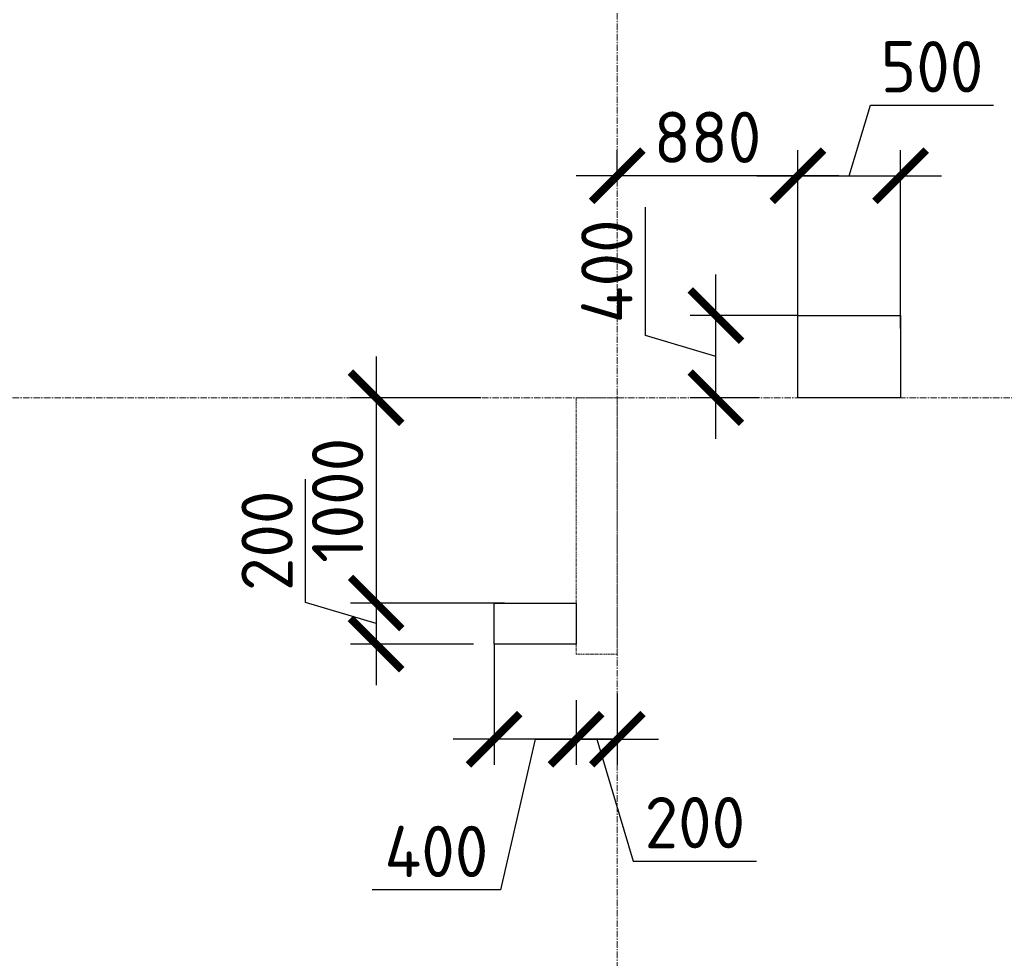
# Model space of a CAD drawing. Header units: millimetres. Extents: x 448962 to 1440104, y -326645 to -197113.
# Tile 13 of 256: x 520092 to 524889, y -268402 to -263830. Entities that reach past the tile are written whole.
import ezdxf

# ---------------------------------------------------------------- set-up
doc = ezdxf.new("R2010")
doc.units = ezdxf.units.MM
for name, pattern in [('01 Штриховая _4 мм_', [6, 3.5, -2.5]), ('______5', [1100, 800, -100, 100, -100]), ('осевая', [50.8, 31.75, -6.35, 6.35, -6.35])]:
    doc.linetypes.add(name, pattern=pattern)
for name, color, linetype, lineweight in [('ВК__отв в полу 1-2 эт', 6, 'Continuous', 25), ('Оси', 40, '______5', 18), ('РАЗМЕРЫ', 1, 'Continuous', 9), ('СТЕНЫ', 3, 'Continuous', 30)]:
    doc.layers.add(name, color=color, linetype=linetype, lineweight=lineweight)
doc.styles.add('GOST-2.304_Type-B', font='GOST_Common.ttf')
doc.styles.add('ГОСТ', font='GOST_Common.ttf')
doc.dimstyles.new('СПДС', dxfattribs={"dimscale": 100, "dimtxt": 2.5, "dimasz": 2.5, "dimexe": 1.25, "dimexo": 0, "dimtad": 1, "dimdec": 0, "dimtxsty": 'GOST-2.304_Type-B', "dimblk": 'ARCHTICK', "dimcen": 2.5, "dimdle": 2, "dimadec": 0, "dimazin": 2, "dimtfac": 0.75, "dimtdec": 0, "dimtmove": 1, "dimatfit": 3, "dimfxl": 1, "dimtolj": 1, "dimarcsym": 1})

# ---------------------------------------------------------------- blocks, each defined once
blk = doc.blocks.new('_ArchTick')
at = {"color": 0, "linetype": 'ByBlock', "const_width": 0.15}
blk.add_lwpolyline([(-0.5, -0.5), (0.5, 0.5)], dxfattribs=at)
blk = doc.blocks.new('*D50')
at = {"layer": 'DEFPOINTS', "color": 0, "transparency": 16777216}
for p in [(522338.8, -265671.3), (521828.7, -266671.3), (522454.7, -266671.3)]:
    blk.add_point(p, dxfattribs=at)
at = {"layer": 'РАЗМЕРЫ', "color": 0, "lineweight": -2, "transparency": 16777216}
for p, q in [((521828.7, -265471.3), (521828.7, -266871.3)), ((522338.8, -265671.3), (521703.7, -265671.3)), ((522454.7, -266671.3), (521703.7, -266671.3))]:
    blk.add_line(p, q, dxfattribs=at)
at = {"layer": 'РАЗМЕРЫ', "color": 0, "lineweight": -2, "transparency": 16777216, "xscale": 250, "yscale": 250, "zscale": 250}
for p, rotation in [((521828.7, -265671.3), 90), ((521828.7, -266671.3), 270)]:
    blk.add_blockref('_ArchTick', p, dxfattribs=dict(at, rotation=rotation))
at = {"layer": 'РАЗМЕРЫ', "color": 0, "lineweight": 0, "transparency": 16777216, "insert": (521641.2, -266171.3), "char_height": 250, "attachment_point": 5, "rotation": 90, "style": 'GOST-2.304_Type-B'}
blk.add_mtext('\\A1;1000', dxfattribs=at)
blk = doc.blocks.new('*D51')
at = {"layer": 'DEFPOINTS', "color": 0, "transparency": 16777216}
for p in [(522303.3, -266671.3), (521828.7, -266871.3), (522303.3, -266871.3)]:
    blk.add_point(p, dxfattribs=at)
at = {"layer": 'РАЗМЕРЫ', "color": 0, "lineweight": -2, "transparency": 16777216}
for p, q in [((521485, -266668.2), (521485, -266068.2)), ((521828.7, -266471.3), (521828.7, -267071.3)), ((521828.7, -266771.3), (521485, -266668.2)), ((522303.3, -266671.3), (521703.7, -266671.3)), ((522303.3, -266871.3), (521703.7, -266871.3))]:
    blk.add_line(p, q, dxfattribs=at)
at = {"layer": 'РАЗМЕРЫ', "color": 0, "lineweight": -2, "transparency": 16777216, "xscale": 250, "yscale": 250, "zscale": 250}
for p, rotation in [((521828.7, -266671.3), 90), ((521828.7, -266871.3), 270)]:
    blk.add_blockref('_ArchTick', p, dxfattribs=dict(at, rotation=rotation))
at = {"layer": 'РАЗМЕРЫ', "color": 0, "lineweight": 0, "transparency": 16777216, "insert": (521297.5, -266368.2), "char_height": 250, "attachment_point": 5, "rotation": 90, "style": 'GOST-2.304_Type-B'}
blk.add_mtext('\\A1;200', dxfattribs=at)
blk = doc.blocks.new('*D52')
at = {"layer": 'DEFPOINTS', "color": 0, "transparency": 16777216}
for p in [(522803.3, -267144.1), (523003.4, -267111.7), (523003.4, -267334.9)]:
    blk.add_point(p, dxfattribs=at)
at = {"layer": 'РАЗМЕРЫ', "color": 0, "lineweight": -2, "transparency": 16777216}
for p, q in [((522803.3, -267144.1), (522803.3, -267459.9)), ((523003.4, -267111.7), (523003.4, -267459.9)), ((522603.3, -267334.9), (523203.4, -267334.9)), ((522903.4, -267334.9), (523081.5, -267928.7)), ((523081.5, -267928.7), (523681.5, -267928.7))]:
    blk.add_line(p, q, dxfattribs=at)
at = {"layer": 'РАЗМЕРЫ', "color": 0, "lineweight": -2, "transparency": 16777216, "xscale": 250, "yscale": 250, "zscale": 250, "rotation": 180}
blk.add_blockref('_ArchTick', (522803.3, -267334.9), dxfattribs=at)
at = {"layer": 'РАЗМЕРЫ', "color": 0, "lineweight": -2, "transparency": 16777216, "xscale": 250, "yscale": 250, "zscale": 250}
blk.add_blockref('_ArchTick', (523003.4, -267334.9), dxfattribs=at)
at = {"layer": 'РАЗМЕРЫ', "color": 0, "lineweight": 0, "transparency": 16777216, "insert": (523381.5, -267741.2), "char_height": 250, "attachment_point": 5, "style": 'GOST-2.304_Type-B'}
blk.add_mtext('\\A1;200', dxfattribs=at)
blk = doc.blocks.new('*D53')
at = {"layer": 'DEFPOINTS', "color": 0, "transparency": 16777216}
for p in [(523483.9, -265271.3), (523883.3, -265271.3), (523695.9, -265671.3)]:
    blk.add_point(p, dxfattribs=at)
at = {"layer": 'РАЗМЕРЫ', "color": 0, "lineweight": -2, "transparency": 16777216}
for p, q in [((523140.1, -265368.2), (523140.1, -264743.2)), ((523483.9, -265871.3), (523483.9, -265071.3)), ((523883.3, -265271.3), (523358.9, -265271.3)), ((523483.9, -265471.3), (523140.1, -265368.2)), ((523695.9, -265671.3), (523358.9, -265671.3))]:
    blk.add_line(p, q, dxfattribs=at)
at = {"layer": 'РАЗМЕРЫ', "color": 0, "lineweight": -2, "transparency": 16777216, "xscale": 250, "yscale": 250, "zscale": 250}
for p, rotation in [((523483.9, -265271.3), 90), ((523483.9, -265671.3), 270)]:
    blk.add_blockref('_ArchTick', p, dxfattribs=dict(at, rotation=rotation))
at = {"layer": 'РАЗМЕРЫ', "color": 0, "lineweight": 0, "transparency": 16777216, "insert": (522952.6, -265055.7), "char_height": 250, "attachment_point": 5, "rotation": 90, "style": 'GOST-2.304_Type-B'}
blk.add_mtext('\\A1;400', dxfattribs=at)
blk = doc.blocks.new('*D54')
at = {"layer": 'DEFPOINTS', "color": 0, "transparency": 16777216}
for p in [(524383.3, -264590.2), (523883.3, -265333.6), (524383.3, -265333.6)]:
    blk.add_point(p, dxfattribs=at)
at = {"layer": 'РАЗМЕРЫ', "color": 0, "lineweight": -2, "transparency": 16777216}
for p, q in [((524133.3, -264590.2), (524236.5, -264246.5)), ((524236.5, -264246.5), (524836.5, -264246.5)), ((523883.3, -265333.6), (523883.3, -264465.2)), ((524383.3, -265333.6), (524383.3, -264465.2)), ((523683.3, -264590.2), (524583.3, -264590.2))]:
    blk.add_line(p, q, dxfattribs=at)
at = {"layer": 'РАЗМЕРЫ', "color": 0, "lineweight": -2, "transparency": 16777216, "xscale": 250, "yscale": 250, "zscale": 250, "rotation": 180}
blk.add_blockref('_ArchTick', (523883.3, -264590.2), dxfattribs=at)
at = {"layer": 'РАЗМЕРЫ', "color": 0, "lineweight": -2, "transparency": 16777216, "xscale": 250, "yscale": 250, "zscale": 250}
blk.add_blockref('_ArchTick', (524383.3, -264590.2), dxfattribs=at)
at = {"layer": 'РАЗМЕРЫ', "color": 0, "lineweight": 0, "transparency": 16777216, "insert": (524536.5, -264059), "char_height": 250, "attachment_point": 5, "style": 'GOST-2.304_Type-B'}
blk.add_mtext('\\A1;500', dxfattribs=at)
blk = doc.blocks.new('*D55')
at = {"layer": 'DEFPOINTS', "color": 0, "transparency": 16777216}
for p in [(523003.4, -264590.2), (523003.4, -264608.1), (523883.3, -264775.3)]:
    blk.add_point(p, dxfattribs=at)
at = {"layer": 'РАЗМЕРЫ', "color": 0, "lineweight": -2, "transparency": 16777216}
for p, q in [((523003.4, -264608.1), (523003.4, -264465.2)), ((523883.3, -264775.3), (523883.3, -264465.2)), ((524083.3, -264590.2), (522803.4, -264590.2))]:
    blk.add_line(p, q, dxfattribs=at)
at = {"layer": 'РАЗМЕРЫ', "color": 0, "lineweight": -2, "transparency": 16777216, "xscale": 250, "yscale": 250, "zscale": 250, "rotation": 180}
blk.add_blockref('_ArchTick', (523003.4, -264590.2), dxfattribs=at)
at = {"layer": 'РАЗМЕРЫ', "color": 0, "lineweight": -2, "transparency": 16777216, "xscale": 250, "yscale": 250, "zscale": 250}
blk.add_blockref('_ArchTick', (523883.3, -264590.2), dxfattribs=at)
at = {"layer": 'РАЗМЕРЫ', "color": 0, "lineweight": 0, "transparency": 16777216, "insert": (523443.4, -264402.7), "char_height": 250, "attachment_point": 5, "style": 'GOST-2.304_Type-B'}
blk.add_mtext('\\A1;880', dxfattribs=at)
blk = doc.blocks.new('оси плит')
at = {"layer": 'Оси', "color": 16, "linetype": 'осевая', "lineweight": 0, "transparency": 33554687}
for p, q in [((527342.3, -202894.1), (527342.3, -231285.8)), ((519570.9, -220617.4), (573160.2, -220617.4))]:
    blk.add_line(p, q, dxfattribs=at)
blk = doc.blocks.new('стены  тп')
at = {"layer": 'СТЕНЫ', "color": 251, "linetype": '01 Штриховая _4 мм_', "lineweight": 0, "true_color": 0x636466}
for p, q in [((546692.3, -332125.7, 3100), (546612.3, -332125.7, 3100)), ((546612.3, -332125.7, 3100), (546612.3, -333375.7, 3100)), ((546812.3, -332125.7, 3100), (546692.3, -332125.7, 3100)), ((546812.3, -333375.7, 3100), (546812.3, -332125.7, 3100)), ((546612.3, -333375.7, 3100), (546692.3, -333375.7, 3100)), ((546692.3, -333375.7, 3100), (546812.3, -333375.7, 3100))]:
    blk.add_line(p, q, dxfattribs=at)
blk = doc.blocks.new('отверстия новые')
at = {"layer": 'ВК__отв в полу 1-2 эт', "color": 5, "lineweight": 30}
for points in [[(680374, -406639.8), (680873.5, -406639.8), (680873.5, -407039.8), (680374, -407039.8)], [(680374, -406639.8), (680873.5, -406639.8), (680873.5, -407039.8), (680374, -407039.8)], [(678894, -408239.8), (678894, -408039.8), (679294, -408039.8), (679294, -408239.8)], [(678894, -408239.8), (678894, -408039.8), (679294, -408039.8), (679294, -408239.8)]]:
    blk.add_lwpolyline(points, close=True, dxfattribs=at)
blk = doc.blocks.new('*D1025')
at = {"layer": 'DEFPOINTS', "color": 0, "transparency": 16777216}
for p in [(522403.3, -266871.3), (522803.3, -267144.1), (522403.3, -267334.9)]:
    blk.add_point(p, dxfattribs=at)
at = {"layer": 'РАЗМЕРЫ', "color": 0, "lineweight": -2, "transparency": 16777216}
for p, q in [((522403.3, -266871.3), (522403.3, -267459.9)), ((522803.3, -267144.1), (522803.3, -267459.9)), ((523003.3, -267334.9), (522203.3, -267334.9)), ((522603.3, -267334.9), (522434.9, -268068.9)), ((522434.9, -268068.9), (521809.9, -268068.9))]:
    blk.add_line(p, q, dxfattribs=at)
at = {"layer": 'РАЗМЕРЫ', "color": 0, "lineweight": -2, "transparency": 16777216, "xscale": 250, "yscale": 250, "zscale": 250, "rotation": 180}
blk.add_blockref('_ArchTick', (522403.3, -267334.9), dxfattribs=at)
at = {"layer": 'РАЗМЕРЫ', "color": 0, "lineweight": -2, "transparency": 16777216, "xscale": 250, "yscale": 250, "zscale": 250}
blk.add_blockref('_ArchTick', (522803.3, -267334.9), dxfattribs=at)
at = {"layer": 'РАЗМЕРЫ', "color": 0, "lineweight": 0, "transparency": 16777216, "insert": (522122.4, -267881.4), "char_height": 250, "attachment_point": 5, "style": 'GOST-2.304_Type-B'}
blk.add_mtext('\\A1;400', dxfattribs=at)

msp = doc.modelspace()

# ---------------------------------------------------------------- block references
at = {"layer": 'РАЗМЕРЫ'}
for name, p in [('оси плит', (-4338.8, -45053.9)), ('стены  тп', (-23809, 66454.4, -3100)), ('отверстия новые', (-156490.7, 141368.5))]:
    msp.add_blockref(name, p, dxfattribs=at)

# ---------------------------------------------------------------- texts
note = msp.add_mtext_dynamic_manual_height_columns('\\pi1250;{\\H1.5152x;Общие указания :\\P}Настоящий подраздел разработан в составе рабочей документации на строительство объекта {\\H2.4344x; }"Строительство жилого комплекса со встроенными помещениями общественного-делового и коммерческого {\\H1.3552x; }назначения по адресу: г. Чита, ул. 1-я Коллективная. Жилой дом со встроенными помещениями {\\H1.71569x; }общественно-делового и коммерческого назначения на первом этаже здания и встроенно-пристроенным {\\H1.59543x; }поликлиническим учреждением (поз. 2.2-2.3){\\H1.73486x; }\\P1.^I" Решения рабочей Документации разработаны на основании:{\\H1.67588x; }\\Pзадания на проектирование, выданного заказчиком;{\\H1.60804x; }\\P-^Iрешений стадии "Проектная Документация (проект №24-04-КР.2)"{\\H1.73065x; }\\Pразработанных ООО "Комплексная проектно-сопроводительная компания", утвержденных {\\H1.67728x; }заказчиком;{\\H1.60757x; }\\PВ соответствии с требованиями нормативных документов:{\\H1.63081x; }\\P-^IФЗ №184 "О техническом регулировании";{\\H1.62306x; }\\P-^IФЗ №123 "Технический регламент о требованиях пожарной безопасности";{\\H1.62565x; }\\P-^IСП 20.13330.2016 "Нагрузки и воздействия",{\\H1.62478x; }\\P-^IСП 63.13330.2018 "Бетонные и железобетонные конструкции. Основные положения".{\\H1.62507x; }\\P-^IСП 22.13330.2016 "Основания зданий и сооружений";{\\H1.62498x; }\\P-^IСП 45.13330.2017 "Земляные сооружения, основания и фундаменты".{\\H1.62501x; }\\P2.^IПри работах по устройству монолитных конструкций руководствоваться СП 70.13330.2012 {\\H1.625x; }"Несущие и ограждающие конструкции".{\\H1.625x; }\\P3.^IЗа относительную отметку 0,000 принята отметка чистого пола первого этажа, {\\H1.625x; }соответствующая абсолютной отметке 648,00 в Балтийской системе высот.{\\H1.625x; }\\P4.^IПеречень видов работ, Зля которых необходимо составлять акты освидетельствования {\\H1.625x; }скрытых работ: {\\H1.625x; }\\PБетонные и железобетонные конструкции монолитные:{\\H1.625x; }\\Pармирование; защитные слои,- анкеровка арматуры; установка закладных деталей.{\\H1.625x; }\\PМонтаж сборных железобетонных и бетонных конструкций:{\\H1.625x; }\\Pсварка и антикоррозионное покрыт при отсутствии актов освиветельствования превшествующих {\\H1.625x; }скрытых работ во всех случаях.{\\H1.625x; }\\P1. Железобетонные конструкции разработаны в соответствии СП 22.13330.2016 "Основания зданий и {\\H1.62576x; }сооружений", СП 63.13330.2018 "Бетонные и железобетонные конструкции. Общие положения".{\\H1.62541x; }\\P2. Несущие конструкции здания рассчитаны и запроектированы для данных геологических условий. {\\H1.62486x; }\\P3. Арматура класса А240 и А500С по ГОСТ Р 34028-2016, материал монолитных конструкций ниже {\\H1.62505x; }нуля - бетон тяжелый класса В25 по ГОСТ 26633-2015.{\\H1.62498x; }\\P4. Работы по бетонированию монолитных конструкций вести в соответствии со СП 70.13330.2012 {\\H1.62501x; }"Несущие и ограждающие конструкции".{\\H1.625x; }\\P5. Все строительно-монтажные работы необходимо выполнять в соответствии со СНиП 12-03-2001 {\\H1.625x; }"Безопасность труда в строительстве. Часть 1. Общие требования.", Безопасность труда в строительстве. {\\H1.625x; }Часть 2. Строительное производство". Строительство здания должно производиться в соответствии с {\\H1.625x; }проектом производства работ (ППР).{\\H1.725x; }\\PПри отсутствии ППР производство строительно-монтажных работ запрещается.{\\H1.67917x; }\\P6. Бетон конструкции должны удовлетворять требованиям ГОСТ 26633-2015, ГОСТ 25192-2012.{\\H1.60694x; }\\P7. Бетон следует укладывать в бетонные конструкции горизонтальными слоями одинаковой {\\H1.63102x; }толщины без разрывов, с последовательным направлением укладки в одну сторону во всех слоях.{\\H1.62299x; }\\P8. В начальный период твердения бетон необходимо защищать от попадания атмосферных осадков {\\H1.62567x; }или потерь влаги.{\\H1.62478x; }\\P9. При перерывах в бетонировании устраивать рабочие швы бетонирования. Места рабочих швов {\\H1.62507x; }бетонирования разработать в ППР и согласовать с авторским надзором. С поверхности рабочих швов {\\H1.62498x; }удалить цементную плёнку металлическими щётками с последующей поливкой водой. В рабочем шве {\\H1.62501x; }устанавливать вертикальные сетки из проволоки ячейкой 50x50мм. Поверхность рабочих швов должна быть {\\H1.625x; }перпендикулярна поверхности плиты. {\\H1.625x; }\\P10. Арматурные изделия изготавливать в соответствии с ГОСТ Р 57997-2017, ГОСТ 5264-80, ГОСТ {\\H1.625x; }14098-2014.{\\H1.625x; }\\P11. Плоские сетки и каркасы изготавливать с помощью контактной точечной сварки (кроме {\\H1.725x; }оговоренных случаев).{\\H1.77917x; }\\P12. Расчётные сопротивления сборных соединений и материалы для сборки принимать по табл. Г1, Г2 {\\H1.66111x; }СП 52-101-2003.{\\H1.61296x; }\\P13. Стыки арматурных стержней должны иметь длину перепуска (нахлёстка) не менее указанной в {\\H1.72901x; }проекте. В неоговоренных случаях длину стыка рабочей арматуры внахлёстку без сварки принимать по {\\H1.67783x; }п.8.3.27 СП 52-101-2003. {\\H1.60739x; }\\P14. Толщина защитного слоя бетона для рабочей арматуры должна соответствовать значениям, {\\H1.63087x; }указанным в проекте. {\\H1.62304x; }\\PВ неоговоренных случаях принимать не менее 25мм.{\\H1.62565x; }\\P{\\H1.62478x; }', width=16929.188, gutter_width=1000, heights=[39809.3, 0], dxfattribs=dict(insert=(470783.2, -245157.9), char_height=250, attachment_point=1, style='ГОСТ'))
for column, words in zip(note.columns.linked_columns, ['\\pi1250;15. Уход за свежеуложенным бетоном начинать сразу после укладки бетонной смеси и осуществлять до достижения прочности бетона не менее 70% от проектной.{\\H1.83409x; }\\P16. Распалубку плит  осуществлять по достижении прочности бетона не менее 80% от проектной.{\\H1.55672x; }\\P17. Два крайних арматурных стержня, расположенных по контуру плиты, привязать ко всем {\\H1.64842x; }стержням в местах пересечений.{\\H1.61719x; }\\P18. В процессе производства работ предусмотреть мероприятия по противопожарной защите и {\\H1.6276x; }контролю за выполнением правил пожарной безопасности на всех этапах строительства.{\\H1.62413x; }\\P19. Все работы Выполнять по проекту производства работ (ППР), согласованному с организациями, {\\H1.72529x; }ответственными за эксплуатацию существующих инженерных сетей и дорог на существующей площадке.{\\H1.67907x; }\\P20. Проект рассчитан на производство работ в период положительных температур. В случае {\\H1.60698x; }выполнения работ при отрицательных температурах необходимо выполнять требования СНиП часть 3 по {\\H1.63101x; }производству работ и ППР.{\\H1.623x; }\\P21. При минимальной температуре воздуха до минус 15°С допускается:{\\H1.62567x; }\\P - выдерживание бетона в конструкции методом термоса, при предварительном разогреве бетонной {\\H1.62478x; }смеси, {\\H1.62507x; }\\P -форсированный электроразогрев бетона в конструкции с повторным уплотнением.{\\H1.62498x; }\\PПри минимальной температуре воздуха до минус 25°С допускается:{\\H1.62501x; }\\P -обогрев бетона в греющей опалубке с помощью низкотемпературных электронагревателей,{\\H1.625x; }\\P -электродный сквозной прогреб бетона,{\\H1.625x; }\\P -электрообогрев с помощью греющего провода.{\\H1.625x; }']):
    column.text = words

# ---------------------------------------------------------------- dimensions: what is measured, and where the dimension line sits
at = {"layer": 'РАЗМЕРЫ', "color": 1, "lineweight": 0}
for base, p1, p2, picture, middle in [((524383.3, -264590.2), (523883.3, -265333.6), (524383.3, -265333.6), '*D54', (524299, -264059)), ((523003.4, -264590.2), (523883.3, -264775.3), (523003.4, -264608.1), '*D55', (523443.4, -264402.7)), ((523003.4, -267334.9), (522803.3, -267144.1), (523003.4, -267111.7), '*D52', (523144, -267741.2))]:
    dim = msp.add_linear_dim(base=base, p1=p1, p2=p2, dimstyle='СПДС', override={"dimrnd": 5}, dxfattribs=at)
    dim.commit()
    dim.dimension.update_dxf_attribs({"geometry": picture, "text_midpoint": middle})
for base, p1, p2, picture, middle in [((523483.9, -265271.3), (523695.9, -265671.3), (523883.3, -265271.3), '*D53', (522952.6, -265305.7)), ((521828.7, -266671.3), (522338.8, -265671.3), (522454.7, -266671.3), '*D50', (521641.2, -266171.3)), ((521828.7, -266871.3), (522303.3, -266671.3), (522303.3, -266871.3), '*D51', (521297.5, -266605.7))]:
    dim = msp.add_linear_dim(base=base, p1=p1, p2=p2, angle=90, dimstyle='СПДС', override={"dimrnd": 5}, dxfattribs=at)
    dim.commit()
    dim.dimension.update_dxf_attribs({"geometry": picture, "text_midpoint": middle})
dim = msp.add_linear_dim(base=(522403.3, -267334.9), p1=(522803.3, -267144.1), p2=(522403.3, -266871.3), dimstyle='СПДС', override={"dimrnd": 5}, dxfattribs=at)
dim.commit()
dim.dimension.update_dxf_attribs({"geometry": '*D1025', "text_midpoint": (522372.4, -268068.9), "dimtype": 160})

doc.saveas('drawing.dxf')
